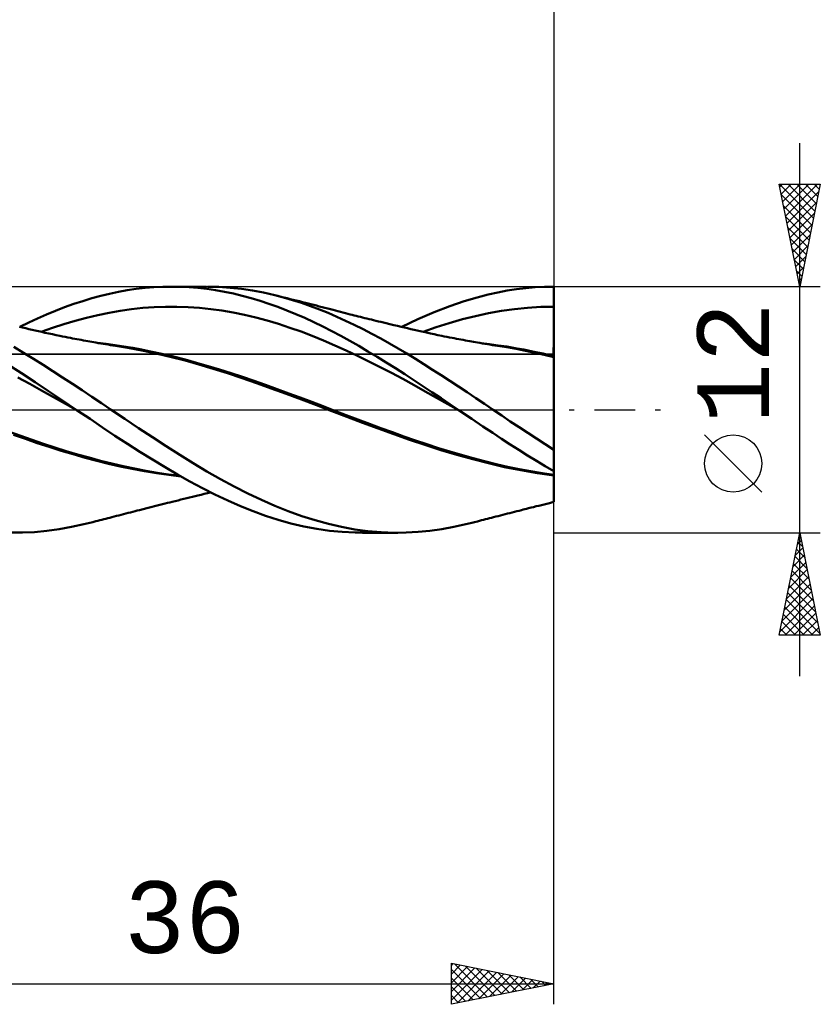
# Model space of a CAD drawing. Header units: millimetres. Extents: x -62 to 100, y -40 to 43.
# Tile 3 of 5: x 22 to 61, y -29 to 19. Entities that reach past the tile are written whole.
import ezdxf
from ezdxf.enums import TextEntityAlignment as Align

# ---------------------------------------------------------------- set-up
doc = ezdxf.new("R2010")
doc.units = ezdxf.units.MM
doc.header["$LTSCALE"] = 4.95
doc.linetypes.add('LONGDASH_DASH', pattern=[0.85, 0.4, -0.2, 0.05, -0.2])
for name, color, linetype in [('1', 4, 'CONTINUOUS'), ('2', 7, 'CONTINUOUS'), ('4', 2, 'LONGDASH_DASH'), ('CUT', 1, 'CONTINUOUS'), ('NOCUT', 7, 'CONTINUOUS'), ('SK2', 7, 'CONTINUOUS'), ('SK4', 2, 'LONGDASH_DASH')]:
    doc.layers.add(name, color=color, linetype=linetype)
doc.styles.get("Standard").update_dxf_attribs({"font": 'Monospac821 BT'})

msp = doc.modelspace()

# ---------------------------------------------------------------- linework, layer by layer
at = {"layer": '1', "color": 4, "linetype": 'CONTINUOUS', "lineweight": 50}
for p, q in [((26.758, 5.747), (27.191, 5.824)), ((27.191, 5.824), (27.624, 5.887)), ((27.624, 5.887), (28.058, 5.936)), ((28.058, 5.936), (28.492, 5.971)), ((28.492, 5.971), (28.926, 5.993)), ((28.926, 5.993), (29.359, 6)), ((29.785, 5.993), (29.359, 6)), ((29.362, 6), (31.055, 6)), ((30.209, 5.972), (29.785, 5.993)), ((30.634, 5.938), (30.209, 5.972)), ((31.065, 5.889), (30.634, 5.938)), ((31.499, 5.826), (31.065, 5.889)), ((31.65, 5.987), (31.098, 6)), ((31.934, 5.75), (31.499, 5.826)), ((32.204, 5.951), (31.65, 5.987)), ((32.756, 5.892), (32.204, 5.951)), ((33.305, 5.811), (32.756, 5.892)), ((33.843, 5.709), (33.305, 5.811)), ((45.269, 5.723), (45.723, 5.808)), ((45.723, 5.808), (46.178, 5.877)), ((46.178, 5.877), (46.633, 5.931)), ((46.633, 5.931), (47.089, 5.969)), ((47.089, 5.969), (47.545, 5.992)), ((47.545, 5.992), (48, 6)), ((47.999, 5.717), (48, 5.856)), ((47.999, 5.717), (48, 5.856)), ((48, -4.498), (48, 6)), ((48, 5.856), (48, 5.995)), ((48, 5.856), (48, 5.995)), ((24.579, 5.155), (25.022, 5.3)), ((25.022, 5.3), (25.462, 5.432)), ((25.462, 5.432), (25.896, 5.551)), ((25.896, 5.551), (26.327, 5.656)), ((26.327, 5.656), (26.758, 5.747)), ((32.369, 5.66), (31.934, 5.75)), ((32.803, 5.557), (32.369, 5.66)), ((33.236, 5.44), (32.803, 5.557)), ((33.667, 5.31), (33.236, 5.44)), ((34.097, 5.167), (33.667, 5.31)), ((34.382, 5.585), (33.843, 5.709)), ((34.817, 5.471), (34.382, 5.585)), ((34.533, 5.548), (34.382, 5.585)), ((34.683, 5.511), (34.533, 5.548)), ((34.834, 5.473), (34.683, 5.511)), ((35.253, 5.345), (34.817, 5.471)), ((34.984, 5.436), (34.834, 5.473)), ((35.135, 5.398), (34.984, 5.436)), ((35.285, 5.361), (35.135, 5.398)), ((35.69, 5.206), (35.253, 5.345)), ((35.436, 5.323), (35.285, 5.361)), ((35.586, 5.285), (35.436, 5.323)), ((35.746, 5.245), (35.586, 5.285)), ((42.931, 5.057), (43.632, 5.294)), ((43.632, 5.294), (44.258, 5.479)), ((44.258, 5.479), (44.803, 5.619)), ((44.803, 5.619), (45.269, 5.723)), ((47.997, 5.021), (47.998, 5.299)), ((47.997, 5.16), (47.998, 5.299)), ((47.998, 5.438), (47.999, 5.578)), ((47.998, 5.438), (47.999, 5.578)), ((47.998, 5.299), (47.998, 5.438)), ((47.998, 5.299), (47.998, 5.438)), ((47.999, 5.578), (47.999, 5.717)), ((47.999, 5.578), (47.999, 5.717)), ((23.252, 4.644), (23.692, 4.826)), ((23.692, 4.826), (24.135, 4.996)), ((24.135, 4.996), (24.579, 5.155)), ((26.299, 4.729), (26.85, 4.826)), ((26.85, 4.826), (27.401, 4.902)), ((27.401, 4.902), (27.952, 4.96)), ((27.952, 4.96), (28.503, 4.998)), ((28.503, 4.998), (29.054, 5.018)), ((29.054, 5.018), (29.606, 5.019)), ((30.157, 5), (29.606, 5.019)), ((30.708, 4.962), (30.157, 5)), ((31.259, 4.905), (30.708, 4.962)), ((31.81, 4.83), (31.259, 4.905)), ((32.361, 4.736), (31.81, 4.83)), ((34.529, 5.012), (34.097, 5.167)), ((34.967, 4.844), (34.529, 5.012)), ((35.408, 4.664), (34.967, 4.844)), ((36.127, 5.054), (35.69, 5.206)), ((35.881, 5.211), (35.746, 5.245)), ((36.017, 5.177), (35.881, 5.211)), ((36.152, 5.142), (36.017, 5.177)), ((36.562, 4.891), (36.127, 5.054)), ((36.287, 5.108), (36.152, 5.142)), ((36.422, 5.074), (36.287, 5.108)), ((36.557, 5.039), (36.422, 5.074)), ((36.693, 5.005), (36.557, 5.039)), ((36.992, 4.717), (36.562, 4.891)), ((36.828, 4.97), (36.693, 5.005)), ((36.967, 4.934), (36.828, 4.97)), ((37.107, 4.898), (36.967, 4.934)), ((37.227, 4.867), (37.107, 4.898)), ((37.347, 4.836), (37.227, 4.867)), ((37.468, 4.805), (37.347, 4.836)), ((37.588, 4.773), (37.468, 4.805)), ((42.162, 4.761), (42.931, 5.057)), ((44.811, 4.706), (45.448, 4.82)), ((45.448, 4.82), (46.085, 4.909)), ((46.085, 4.909), (46.723, 4.971)), ((46.723, 4.971), (47.36, 5.009)), ((47.36, 5.009), (47.997, 5.021)), ((47.996, 4.835), (47.997, 5.021)), ((47.996, 4.704), (47.997, 5.021)), ((47.996, 4.726), (47.997, 4.873)), ((47.996, 4.65), (47.996, 4.835)), ((47.997, 5.021), (47.997, 5.16)), ((47.997, 5.021), (47.998, 5.021)), ((47.997, 4.873), (47.997, 5.021)), ((47.999, 5.021), (47.998, 5.021)), ((48, 5.021), (47.999, 5.021)), ((47.999, 5.021), (47.999, 5.021)), ((48, 5.021), (48, 5.021)), ((22.385, 4.249), (22.817, 4.452)), ((22.817, 4.452), (23.252, 4.644)), ((24.095, 4.172), (24.646, 4.336)), ((24.646, 4.336), (25.197, 4.483)), ((25.197, 4.483), (25.748, 4.615)), ((25.748, 4.615), (26.299, 4.729)), ((32.912, 4.625), (32.361, 4.736)), ((33.463, 4.494), (32.912, 4.625)), ((34.014, 4.345), (33.463, 4.494)), ((34.565, 4.18), (34.014, 4.345)), ((35.849, 4.473), (35.408, 4.664)), ((36.289, 4.271), (35.849, 4.473)), ((37.417, 4.533), (36.992, 4.717)), ((37.841, 4.338), (37.417, 4.533)), ((37.708, 4.742), (37.588, 4.773)), ((37.829, 4.711), (37.708, 4.742)), ((37.949, 4.68), (37.829, 4.711)), ((38.267, 4.134), (37.841, 4.338)), ((38.069, 4.65), (37.949, 4.68)), ((38.166, 4.625), (38.069, 4.65)), ((38.263, 4.6), (38.166, 4.625)), ((38.36, 4.576), (38.263, 4.6)), ((38.456, 4.552), (38.36, 4.576)), ((38.563, 4.525), (38.456, 4.552)), ((38.67, 4.498), (38.563, 4.525)), ((38.777, 4.471), (38.67, 4.498)), ((38.883, 4.445), (38.777, 4.471)), ((38.99, 4.419), (38.883, 4.445)), ((39.097, 4.392), (38.99, 4.419)), ((39.204, 4.366), (39.097, 4.392)), ((39.311, 4.34), (39.204, 4.366)), ((39.439, 4.309), (39.311, 4.34)), ((40.582, 4.036), (41.37, 4.416)), ((41.37, 4.416), (42.162, 4.761)), ((42.899, 4.225), (43.536, 4.407)), ((43.536, 4.407), (44.173, 4.568)), ((44.173, 4.568), (44.811, 4.706)), ((47.995, 4.468), (47.996, 4.65)), ((47.995, 4.437), (47.996, 4.581)), ((47.995, 4.289), (47.995, 4.468)), ((47.995, 4.295), (47.995, 4.437)), ((47.996, 4.581), (47.996, 4.726)), ((22.085, 4.004), (21.931, 4.04)), ((21.951, 4.036), (22.385, 4.249)), ((22.239, 3.968), (22.085, 4.004)), ((22.393, 3.932), (22.239, 3.968)), ((22.547, 3.897), (22.393, 3.932)), ((22.703, 3.861), (22.547, 3.897)), ((22.86, 3.825), (22.703, 3.861)), ((22.993, 3.796), (23.544, 3.992)), ((23.544, 3.992), (24.095, 4.172)), ((35.116, 4), (34.565, 4.18)), ((35.667, 3.806), (35.116, 4)), ((36.729, 4.058), (36.289, 4.271)), ((37.167, 3.834), (36.729, 4.058)), ((38.695, 3.92), (38.267, 4.134)), ((39.124, 3.698), (38.695, 3.92)), ((39.567, 4.278), (39.439, 4.309)), ((39.695, 4.247), (39.567, 4.278)), ((39.823, 4.216), (39.695, 4.247)), ((40.005, 4.172), (39.823, 4.216)), ((40.187, 4.129), (40.005, 4.172)), ((40.37, 4.086), (40.187, 4.129)), ((40.552, 4.043), (40.37, 4.086)), ((40.708, 4.006), (40.552, 4.043)), ((40.865, 3.969), (40.708, 4.006)), ((41.021, 3.933), (40.865, 3.969)), ((41.178, 3.897), (41.021, 3.933)), ((41.332, 3.862), (41.178, 3.897)), ((41.486, 3.827), (41.332, 3.862)), ((41.624, 3.796), (42.262, 4.022)), ((42.262, 4.022), (42.899, 4.225)), ((47.993, 3.781), (47.994, 3.944)), ((47.994, 4.156), (47.995, 4.295)), ((47.994, 4.114), (47.995, 4.289)), ((47.994, 3.944), (47.994, 4.114)), ((23.016, 3.791), (22.86, 3.825)), ((23.173, 3.756), (23.016, 3.791)), ((23.355, 3.717), (23.173, 3.756)), ((23.537, 3.678), (23.355, 3.717)), ((23.719, 3.64), (23.537, 3.678)), ((23.901, 3.602), (23.719, 3.64)), ((24.03, 3.576), (23.901, 3.602)), ((24.158, 3.551), (24.03, 3.576)), ((24.286, 3.525), (24.158, 3.551)), ((24.414, 3.5), (24.286, 3.525)), ((24.521, 3.48), (24.414, 3.5)), ((24.628, 3.459), (24.521, 3.48)), ((24.734, 3.439), (24.628, 3.459)), ((24.841, 3.419), (24.734, 3.439)), ((24.948, 3.399), (24.841, 3.419)), ((25.055, 3.379), (24.948, 3.399)), ((25.161, 3.36), (25.055, 3.379)), ((36.218, 3.598), (35.667, 3.806)), ((36.769, 3.375), (36.218, 3.598)), ((37.32, 3.137), (36.769, 3.375)), ((37.604, 3.601), (37.167, 3.834)), ((38.04, 3.359), (37.604, 3.601)), ((39.553, 3.468), (39.124, 3.698)), ((39.981, 3.23), (39.553, 3.468)), ((41.64, 3.792), (41.486, 3.827)), ((41.793, 3.758), (41.64, 3.792)), ((41.978, 3.718), (41.793, 3.758)), ((42.163, 3.679), (41.978, 3.718)), ((42.347, 3.64), (42.163, 3.679)), ((42.532, 3.602), (42.347, 3.64)), ((42.657, 3.577), (42.532, 3.602)), ((42.783, 3.552), (42.657, 3.577)), ((42.909, 3.527), (42.783, 3.552)), ((43.035, 3.502), (42.909, 3.527)), ((43.143, 3.481), (43.035, 3.502)), ((43.251, 3.46), (43.143, 3.481)), ((43.359, 3.44), (43.251, 3.46)), ((43.467, 3.419), (43.359, 3.44)), ((43.575, 3.399), (43.467, 3.419)), ((43.683, 3.38), (43.575, 3.399)), ((43.791, 3.36), (43.683, 3.38)), ((47.992, 3.477), (47.993, 3.625)), ((47.992, 3.339), (47.992, 3.477)), ((47.993, 3.625), (47.993, 3.781)), ((22.135, 2.772), (21.652, 3.058)), ((25.268, 3.34), (25.161, 3.36)), ((25.365, 3.323), (25.268, 3.34)), ((25.462, 3.306), (25.365, 3.323)), ((25.559, 3.289), (25.462, 3.306)), ((25.655, 3.272), (25.559, 3.289)), ((25.775, 3.252), (25.655, 3.272)), ((26.168, 3.204), (25.738, 3.254)), ((25.894, 3.231), (25.775, 3.252)), ((26.014, 3.211), (25.894, 3.231)), ((26.133, 3.192), (26.014, 3.211)), ((26.253, 3.172), (26.133, 3.192)), ((26.599, 3.146), (26.168, 3.204)), ((26.372, 3.153), (26.253, 3.172)), ((26.492, 3.134), (26.372, 3.153)), ((26.611, 3.116), (26.492, 3.134)), ((27.03, 3.081), (26.599, 3.146)), ((27.294, 3.004), (26.611, 3.116)), ((27.46, 3.009), (27.03, 3.081)), ((27.981, 2.875), (27.294, 3.004)), ((27.891, 2.93), (27.46, 3.009)), ((28.321, 2.845), (27.891, 2.93)), ((37.871, 2.885), (37.32, 3.137)), ((38.423, 2.624), (37.871, 2.885)), ((38.482, 3.107), (38.04, 3.359)), ((38.929, 2.846), (38.482, 3.107)), ((40.407, 2.985), (39.981, 3.23)), ((40.828, 2.735), (40.407, 2.985)), ((43.899, 3.34), (43.791, 3.36)), ((44.088, 3.307), (43.899, 3.34)), ((44.276, 3.274), (44.088, 3.307)), ((44.397, 3.253), (44.276, 3.274)), ((44.518, 3.233), (44.397, 3.253)), ((44.867, 3.195), (44.45, 3.245)), ((44.639, 3.213), (44.518, 3.233)), ((44.76, 3.193), (44.639, 3.213)), ((44.882, 3.173), (44.76, 3.193)), ((45.284, 3.138), (44.867, 3.195)), ((45.003, 3.153), (44.882, 3.173)), ((45.124, 3.134), (45.003, 3.153)), ((45.245, 3.116), (45.124, 3.134)), ((45.702, 3.042), (45.245, 3.116)), ((45.701, 3.075), (45.284, 3.138)), ((46.117, 3.004), (45.701, 3.075)), ((46.161, 2.961), (45.702, 3.042)), ((46.534, 2.928), (46.117, 3.004)), ((46.62, 2.873), (46.161, 2.961)), ((46.951, 2.845), (46.534, 2.928)), ((47.991, 2.986), (47.992, 3.093)), ((47.991, 2.891), (47.991, 2.986)), ((47.991, 2.808), (47.991, 2.891)), ((47.992, 3.21), (47.992, 3.339)), ((47.992, 3.093), (47.992, 3.21)), ((22.609, 2.481), (22.135, 2.772)), ((23.083, 2.184), (22.609, 2.481)), ((28.668, 2.729), (27.981, 2.875)), ((28.883, 2.724), (28.321, 2.845)), ((29.349, 2.568), (28.668, 2.729)), ((29.445, 2.591), (28.883, 2.724)), ((30.015, 2.393), (29.349, 2.568)), ((30.007, 2.446), (29.445, 2.591)), ((30.569, 2.292), (30.007, 2.446)), ((38.974, 2.355), (38.423, 2.624)), ((39.378, 2.579), (38.929, 2.846)), ((39.827, 2.304), (39.378, 2.579)), ((41.245, 2.479), (40.828, 2.735)), ((41.662, 2.217), (41.245, 2.479)), ((47.078, 2.777), (46.62, 2.873)), ((47.125, 2.809), (46.951, 2.845)), ((47.535, 2.675), (47.078, 2.777)), ((47.298, 2.772), (47.125, 2.809)), ((47.472, 2.733), (47.298, 2.772)), ((47.645, 2.694), (47.472, 2.733)), ((47.992, 2.565), (47.535, 2.675)), ((47.819, 2.653), (47.645, 2.694)), ((47.992, 2.612), (47.819, 2.653)), ((47.991, 2.739), (47.991, 2.808)), ((47.992, 2.683), (47.991, 2.739)), ((47.992, 2.64), (47.992, 2.683)), ((47.992, 2.612), (47.992, 2.64)), ((47.992, 2.605), (47.992, 2.612)), ((47.992, 2.605), (47.992, 2.612)), ((47.993, 2.611), (47.992, 2.612)), ((47.992, 2.565), (47.992, 2.605)), ((47.992, 2.496), (47.992, 2.565)), ((47.992, 2.496), (47.992, 2.565)), ((47.993, 2.565), (47.992, 2.565)), ((47.993, 2.419), (47.992, 2.496)), ((47.993, 2.419), (47.992, 2.496)), ((47.995, 2.611), (47.993, 2.611)), ((47.995, 2.564), (47.993, 2.565)), ((47.993, 2.334), (47.993, 2.419)), ((47.993, 2.334), (47.993, 2.419)), ((47.996, 2.611), (47.995, 2.611)), ((47.996, 2.564), (47.995, 2.564)), ((47.997, 2.611), (47.996, 2.611)), ((47.997, 2.564), (47.996, 2.564)), ((47.999, 2.61), (47.997, 2.611)), ((47.999, 2.563), (47.997, 2.564)), ((48, 2.61), (47.999, 2.61)), ((48, 2.563), (47.999, 2.563)), ((22.032, 1.775), (21.368, 2.198)), ((23.559, 1.882), (23.083, 2.184)), ((30.682, 2.204), (30.015, 2.393)), ((31.131, 2.13), (30.569, 2.292)), ((31.378, 1.996), (30.682, 2.204)), ((31.693, 1.96), (31.131, 2.13)), ((32.087, 1.774), (31.378, 1.996)), ((32.255, 1.783), (31.693, 1.96)), ((39.525, 2.078), (38.974, 2.355)), ((40.076, 1.793), (39.525, 2.078)), ((40.276, 2.023), (39.827, 2.304)), ((40.723, 1.737), (40.276, 2.023)), ((42.083, 1.95), (41.662, 2.217)), ((42.506, 1.679), (42.083, 1.95)), ((47.993, 2.241), (47.993, 2.334)), ((47.993, 2.241), (47.993, 2.334)), ((47.993, 2.139), (47.993, 2.241)), ((47.993, 2.139), (47.993, 2.241)), ((47.994, 2.029), (47.993, 2.139)), ((47.994, 2.03), (47.993, 2.139)), ((47.994, 1.913), (47.994, 2.03)), ((47.994, 1.912), (47.994, 2.029)), ((22.434, 1.26), (21.854, 1.576)), ((22.691, 1.342), (22.032, 1.775)), ((24.037, 1.576), (23.559, 1.882)), ((24.515, 1.265), (24.037, 1.576)), ((32.796, 1.541), (32.087, 1.774)), ((32.817, 1.598), (32.255, 1.783)), ((33.501, 1.296), (32.796, 1.541)), ((33.379, 1.406), (32.817, 1.598)), ((40.627, 1.5), (40.076, 1.793)), ((41.178, 1.198), (40.627, 1.5)), ((41.167, 1.445), (40.723, 1.737)), ((41.61, 1.151), (41.167, 1.445)), ((42.93, 1.405), (42.506, 1.679)), ((47.994, 1.788), (47.994, 1.913)), ((47.994, 1.787), (47.994, 1.912)), ((47.995, 1.656), (47.994, 1.788)), ((47.995, 1.655), (47.994, 1.787)), ((47.995, 1.517), (47.995, 1.656)), ((47.995, 1.517), (47.995, 1.655)), ((47.995, 1.372), (47.995, 1.517)), ((47.995, 1.371), (47.995, 1.517)), ((23.013, 0.937), (22.434, 1.26)), ((23.353, 0.9), (22.691, 1.342)), ((24.992, 0.951), (24.515, 1.265)), ((33.941, 1.206), (33.379, 1.406)), ((34.202, 1.04), (33.501, 1.296)), ((34.504, 1.002), (33.941, 1.206)), ((34.943, 0.768), (34.202, 1.04)), ((35.066, 0.796), (34.504, 1.002)), ((41.729, 0.89), (41.178, 1.198)), ((42.056, 0.852), (41.61, 1.151)), ((43.355, 1.127), (42.93, 1.405)), ((43.779, 0.847), (43.355, 1.127)), ((47.995, 1.22), (47.995, 1.372)), ((47.995, 1.219), (47.995, 1.371)), ((47.996, 1.062), (47.995, 1.22)), ((47.996, 1.061), (47.995, 1.219)), ((47.996, 0.898), (47.996, 1.062)), ((47.996, 0.896), (47.996, 1.061)), ((23.593, 0.614), (23.013, 0.937)), ((24.026, 0.451), (23.353, 0.9)), ((24.172, 0.29), (23.593, 0.614)), ((25.467, 0.635), (24.992, 0.951)), ((25.936, 0.317), (25.467, 0.635)), ((35.685, 0.493), (34.943, 0.768)), ((35.628, 0.588), (35.066, 0.796)), ((36.19, 0.378), (35.628, 0.588)), ((36.425, 0.216), (35.685, 0.493)), ((42.28, 0.582), (41.729, 0.89)), ((42.502, 0.554), (42.056, 0.852)), ((42.831, 0.274), (42.28, 0.582)), ((42.927, 0.27), (42.502, 0.554)), ((44.202, 0.565), (43.779, 0.847)), ((44.622, 0.281), (44.202, 0.565)), ((47.996, 0.729), (47.996, 0.898)), ((47.996, 0.727), (47.996, 0.896)), ((47.997, 0.554), (47.996, 0.729)), ((47.997, 0.552), (47.996, 0.727)), ((47.997, 0.374), (47.997, 0.554)), ((47.997, 0.372), (47.997, 0.552)), ((24.701, 0), (24.026, 0.451)), ((24.752, -0.034), (24.172, 0.29)), ((26.401, 0), (25.936, 0.317)), ((27.068, -0.452), (26.401, 0)), ((36.752, 0.165), (36.19, 0.378)), ((37.163, -0.066), (36.425, 0.216)), ((37.314, -0.051), (36.752, 0.165)), ((43.382, -0.034), (42.831, 0.274)), ((43.331, 0), (42.927, 0.27)), ((45.034, 0), (44.622, 0.281)), ((47.997, 0.189), (47.997, 0.374)), ((47.997, 0.188), (47.997, 0.372)), ((47.998, 0), (47.997, 0.189)), ((47.998, 0), (47.997, 0.188)), ((47.998, -0.167), (47.998, 0)), ((24.71, -0.006), (24.701, 0)), ((24.727, -0.017), (24.71, -0.006)), ((24.735, -0.023), (24.727, -0.017)), ((24.752, -0.034), (24.735, -0.023)), ((24.751, -0.033), (24.751, -0.033)), ((24.752, -0.034), (24.751, -0.033)), ((24.751, -0.033), (24.751, -0.033)), ((25.374, -0.451), (24.752, -0.034)), ((24.752, -0.034), (24.752, -0.034)), ((24.752, -0.034), (24.752, -0.034)), ((25.985, -0.863), (25.374, -0.451)), ((27.74, -0.901), (27.068, -0.452)), ((37.895, -0.35), (37.163, -0.066)), ((37.876, -0.267), (37.314, -0.051)), ((38.438, -0.481), (37.876, -0.267)), ((38.66, -0.639), (37.895, -0.35)), ((43.34, -0.006), (43.331, 0)), ((43.348, -0.012), (43.34, -0.006)), ((43.357, -0.018), (43.348, -0.012)), ((43.365, -0.023), (43.357, -0.018)), ((43.374, -0.029), (43.365, -0.023)), ((43.382, -0.035), (43.374, -0.029)), ((43.997, -0.447), (43.382, -0.035)), ((44.544, -0.814), (43.997, -0.447)), ((45.455, -0.287), (45.034, 0)), ((45.877, -0.572), (45.455, -0.287)), ((47.998, -0.167), (47.998, 0)), ((47.998, -0.336), (47.998, -0.167)), ((47.998, -0.336), (47.998, -0.167)), ((47.998, -0.508), (47.998, -0.336)), ((47.998, -0.508), (47.998, -0.336)), ((26.591, -1.27), (25.985, -0.863)), ((28.414, -1.343), (27.74, -0.901)), ((39, -0.69), (38.438, -0.481)), ((39.428, -0.92), (38.66, -0.639)), ((39.562, -0.897), (39, -0.69)), ((40.192, -1.194), (39.428, -0.92)), ((40.124, -1.1), (39.562, -0.897)), ((45.016, -1.131), (44.544, -0.814)), ((46.301, -0.855), (45.877, -0.572)), ((46.726, -1.135), (46.301, -0.855)), ((47.998, -0.683), (47.998, -0.508)), ((47.998, -0.682), (47.998, -0.508)), ((47.999, -0.859), (47.998, -0.682)), ((47.999, -0.86), (47.998, -0.683)), ((47.999, -1.037), (47.999, -0.859)), ((47.999, -1.038), (47.999, -0.86)), ((21.995, -1.279), (21.44, -1.081)), ((22.221, -1.427), (21.642, -1.222)), ((22.55, -1.475), (21.995, -1.279)), ((22.793, -1.625), (22.221, -1.427)), ((27.2, -1.669), (26.591, -1.27)), ((29.087, -1.779), (28.414, -1.343)), ((40.686, -1.3), (40.124, -1.1)), ((40.955, -1.462), (40.192, -1.194)), ((41.248, -1.497), (40.686, -1.3)), ((45.441, -1.414), (45.016, -1.131)), ((45.867, -1.692), (45.441, -1.414)), ((47.151, -1.413), (46.726, -1.135)), ((47.576, -1.688), (47.151, -1.413)), ((47.999, -1.217), (47.999, -1.037)), ((47.999, -1.218), (47.999, -1.038)), ((47.999, -1.398), (47.999, -1.217)), ((47.999, -1.398), (47.999, -1.218)), ((48, -1.58), (47.999, -1.398)), ((48, -1.58), (47.999, -1.398)), ((23.105, -1.664), (22.55, -1.475)), ((23.377, -1.818), (22.793, -1.625)), ((23.66, -1.845), (23.105, -1.664)), ((23.964, -2.002), (23.377, -1.818)), ((24.215, -2.017), (23.66, -1.845)), ((27.81, -2.058), (27.2, -1.669)), ((29.749, -2.203), (29.087, -1.779)), ((41.708, -1.72), (40.955, -1.462)), ((41.81, -1.689), (41.248, -1.497)), ((42.482, -1.968), (41.708, -1.72)), ((42.372, -1.871), (41.81, -1.689)), ((42.934, -2.044), (42.372, -1.871)), ((46.293, -1.965), (45.867, -1.692)), ((48, -1.959), (47.576, -1.688)), ((48, -1.762), (48, -1.58)), ((48, -1.763), (48, -1.58)), ((48, -1.946), (48, -1.762)), ((48, -1.946), (48, -1.763)), ((24.552, -2.176), (23.964, -2.002)), ((24.769, -2.182), (24.215, -2.017)), ((25.135, -2.34), (24.552, -2.176)), ((25.324, -2.338), (24.769, -2.182)), ((25.71, -2.493), (25.135, -2.34)), ((25.879, -2.487), (25.324, -2.338)), ((28.421, -2.436), (27.81, -2.058)), ((30.407, -2.613), (29.749, -2.203)), ((43.265, -2.2), (42.482, -1.968)), ((43.496, -2.209), (42.934, -2.044)), ((44.046, -2.415), (43.265, -2.2)), ((44.058, -2.366), (43.496, -2.209)), ((44.62, -2.515), (44.058, -2.366)), ((46.72, -2.232), (46.293, -1.965)), ((47.147, -2.495), (46.72, -2.232)), ((26.276, -2.637), (25.71, -2.493)), ((26.434, -2.628), (25.879, -2.487)), ((26.846, -2.77), (26.276, -2.637)), ((26.989, -2.757), (26.434, -2.628)), ((27.43, -2.892), (26.846, -2.77)), ((27.544, -2.874), (26.989, -2.757)), ((28.099, -2.98), (27.544, -2.874)), ((29.031, -2.805), (28.421, -2.436)), ((29.64, -3.162), (29.031, -2.805)), ((31.072, -3.01), (30.407, -2.613)), ((44.817, -2.614), (44.046, -2.415)), ((45.182, -2.656), (44.62, -2.515)), ((45.594, -2.795), (44.817, -2.614)), ((45.744, -2.784), (45.182, -2.656)), ((46.395, -2.956), (45.594, -2.795)), ((46.306, -2.901), (45.744, -2.784)), ((47.574, -2.752), (47.147, -2.495)), ((48, -3.003), (47.574, -2.752)), ((28.023, -3.002), (27.43, -2.892)), ((28.619, -3.1), (28.023, -3.002)), ((28.653, -3.074), (28.099, -2.98)), ((29.214, -3.184), (28.619, -3.1)), ((29.208, -3.157), (28.653, -3.074)), ((29.763, -3.228), (29.208, -3.157)), ((29.805, -3.255), (29.214, -3.184)), ((30.245, -3.504), (29.64, -3.162)), ((31.741, -3.389), (31.072, -3.01)), ((46.868, -3.005), (46.306, -2.901)), ((47.195, -3.091), (46.395, -2.956)), ((47.43, -3.097), (46.868, -3.005)), ((47.992, -3.203), (47.195, -3.091)), ((47.992, -3.178), (47.43, -3.097)), ((47.992, -3.027), (47.992, -2.999)), ((47.992, -3.027), (47.992, -2.999)), ((47.992, -3.057), (47.992, -3.027)), ((47.992, -3.057), (47.992, -3.027)), ((47.992, -3.086), (47.992, -3.057)), ((47.992, -3.086), (47.992, -3.057)), ((47.992, -3.116), (47.992, -3.086)), ((47.992, -3.116), (47.992, -3.086)), ((47.992, -3.147), (47.992, -3.116)), ((47.992, -3.147), (47.992, -3.116)), ((47.992, -3.178), (47.992, -3.147)), ((47.992, -3.178), (47.992, -3.147)), ((47.992, -3.181), (47.992, -3.178)), ((47.992, -3.181), (47.992, -3.178)), ((47.993, -3.178), (47.992, -3.178)), ((47.992, -3.185), (47.992, -3.181)), ((47.992, -3.185), (47.992, -3.181)), ((47.992, -3.189), (47.992, -3.185)), ((47.992, -3.189), (47.992, -3.185)), ((47.992, -3.192), (47.992, -3.189)), ((47.992, -3.192), (47.992, -3.189)), ((47.992, -3.196), (47.992, -3.192)), ((47.992, -3.196), (47.992, -3.192)), ((47.992, -3.199), (47.992, -3.196)), ((47.992, -3.199), (47.992, -3.196)), ((47.992, -3.203), (47.992, -3.199)), ((47.992, -3.203), (47.992, -3.199)), ((47.992, -3.355), (47.992, -3.203)), ((47.992, -3.355), (47.992, -3.203)), ((47.993, -3.203), (47.992, -3.203)), ((47.993, -3.498), (47.992, -3.355)), ((47.993, -3.498), (47.992, -3.355)), ((47.995, -3.178), (47.993, -3.178)), ((47.995, -3.203), (47.993, -3.203)), ((47.996, -3.178), (47.995, -3.178)), ((47.996, -3.203), (47.995, -3.203)), ((47.997, -3.178), (47.996, -3.178)), ((47.997, -3.203), (47.996, -3.203)), ((47.999, -3.178), (47.997, -3.178)), ((47.999, -3.204), (47.997, -3.203)), ((48, -3.179), (47.999, -3.178)), ((48, -3.204), (47.999, -3.204)), ((30.852, -3.83), (30.245, -3.504)), ((31.469, -4.14), (30.852, -3.83)), ((32.411, -3.749), (31.741, -3.389)), ((33.078, -4.088), (32.411, -3.749)), ((47.993, -3.633), (47.993, -3.498)), ((47.993, -3.633), (47.993, -3.498)), ((47.993, -3.759), (47.993, -3.633)), ((47.993, -3.759), (47.993, -3.633)), ((47.994, -3.875), (47.993, -3.759)), ((47.994, -3.875), (47.993, -3.759)), ((29.95, -4.351), (30.091, -4.316)), ((30.091, -4.316), (30.231, -4.281)), ((30.231, -4.281), (30.371, -4.247)), ((30.371, -4.247), (30.51, -4.213)), ((30.51, -4.213), (30.632, -4.183)), ((30.632, -4.183), (30.79, -4.145)), ((30.79, -4.145), (30.945, -4.108)), ((30.945, -4.108), (31.101, -4.072)), ((31.101, -4.072), (31.256, -4.035)), ((32.089, -4.43), (31.469, -4.14)), ((33.733, -4.403), (33.078, -4.088)), ((47.994, -3.983), (47.994, -3.875)), ((47.994, -3.983), (47.994, -3.875)), ((47.994, -4.138), (47.994, -3.983)), ((47.994, -4.139), (47.994, -3.983)), ((47.995, -4.267), (47.994, -4.138)), ((47.995, -4.267), (47.994, -4.139)), ((47.995, -4.368), (47.995, -4.267)), ((47.995, -4.368), (47.995, -4.267)), ((28.144, -4.806), (28.271, -4.774)), ((28.271, -4.774), (28.398, -4.742)), ((28.398, -4.742), (28.525, -4.71)), ((28.525, -4.71), (28.652, -4.678)), ((28.652, -4.678), (28.779, -4.646)), ((28.779, -4.646), (28.906, -4.614)), ((28.906, -4.614), (29.033, -4.582)), ((29.033, -4.582), (29.159, -4.55)), ((29.159, -4.55), (29.273, -4.522)), ((29.273, -4.522), (29.388, -4.493)), ((29.388, -4.493), (29.53, -4.457)), ((29.53, -4.457), (29.67, -4.422)), ((29.67, -4.422), (29.81, -4.387)), ((29.81, -4.387), (29.95, -4.351)), ((32.708, -4.699), (32.089, -4.43)), ((33.325, -4.946), (32.708, -4.699)), ((34.385, -4.692), (33.733, -4.403)), ((35.04, -4.954), (34.385, -4.692)), ((46.759, -4.81), (46.887, -4.778)), ((46.887, -4.778), (47.015, -4.746)), ((47.015, -4.746), (47.143, -4.713)), ((47.143, -4.713), (47.271, -4.681)), ((47.271, -4.681), (47.399, -4.649)), ((47.399, -4.649), (47.527, -4.616)), ((47.527, -4.616), (47.655, -4.584)), ((47.655, -4.584), (47.783, -4.552)), ((47.783, -4.552), (47.89, -4.525)), ((47.89, -4.525), (47.997, -4.498)), ((47.996, -4.44), (47.995, -4.368)), ((47.996, -4.44), (47.995, -4.368)), ((47.997, -4.484), (47.996, -4.44)), ((47.997, -4.484), (47.996, -4.44)), ((47.997, -4.498), (47.997, -4.484)), ((47.997, -4.498), (47.997, -4.484)), ((47.997, -4.498), (47.997, -4.498)), ((47.997, -4.498), (47.997, -4.498)), ((47.997, -4.498), (47.998, -4.498)), ((47.997, -4.498), (47.997, -4.498)), ((47.998, -4.498), (47.999, -4.498)), ((47.999, -4.498), (48, -4.498)), ((26.236, -5.294), (26.332, -5.269)), ((26.332, -5.269), (26.429, -5.244)), ((26.429, -5.244), (26.547, -5.214)), ((26.547, -5.214), (26.665, -5.184)), ((26.665, -5.184), (26.783, -5.153)), ((26.783, -5.153), (26.9, -5.123)), ((26.9, -5.123), (27.011, -5.095)), ((27.011, -5.095), (27.123, -5.066)), ((27.123, -5.066), (27.234, -5.038)), ((27.234, -5.038), (27.345, -5.009)), ((27.345, -5.009), (27.457, -4.981)), ((27.457, -4.981), (27.568, -4.953)), ((27.568, -4.953), (27.679, -4.924)), ((27.679, -4.924), (27.791, -4.896)), ((27.791, -4.896), (27.97, -4.851)), ((27.97, -4.851), (28.144, -4.806)), ((33.938, -5.17), (33.325, -4.946)), ((34.552, -5.37), (33.938, -5.17)), ((35.698, -5.189), (35.04, -4.954)), ((36.355, -5.396), (35.698, -5.189)), ((44.864, -5.295), (44.962, -5.27)), ((44.962, -5.27), (45.06, -5.245)), ((45.06, -5.245), (45.174, -5.215)), ((45.174, -5.215), (45.289, -5.186)), ((45.289, -5.186), (45.403, -5.156)), ((45.403, -5.156), (45.517, -5.127)), ((45.517, -5.127), (45.63, -5.098)), ((45.63, -5.098), (45.742, -5.069)), ((45.742, -5.069), (45.854, -5.041)), ((45.854, -5.041), (45.967, -5.012)), ((45.967, -5.012), (46.079, -4.983)), ((46.079, -4.983), (46.192, -4.954)), ((46.192, -4.954), (46.304, -4.926)), ((46.304, -4.926), (46.416, -4.897)), ((46.416, -4.897), (46.502, -4.875)), ((46.502, -4.875), (46.588, -4.854)), ((46.588, -4.854), (46.673, -4.832)), ((46.673, -4.832), (46.759, -4.81)), ((23.866, -5.83), (24.472, -5.721)), ((24.472, -5.721), (25.077, -5.585)), ((25.077, -5.585), (25.222, -5.55)), ((25.222, -5.55), (25.367, -5.514)), ((25.367, -5.514), (25.511, -5.478)), ((25.511, -5.478), (25.656, -5.442)), ((25.656, -5.442), (25.753, -5.417)), ((25.753, -5.417), (25.849, -5.393)), ((25.849, -5.393), (25.946, -5.368)), ((25.946, -5.368), (26.043, -5.344)), ((26.043, -5.344), (26.139, -5.319)), ((26.139, -5.319), (26.236, -5.294)), ((35.177, -5.544), (34.552, -5.37)), ((35.805, -5.691), (35.177, -5.544)), ((36.432, -5.81), (35.805, -5.691)), ((37.005, -5.573), (36.355, -5.396)), ((37.643, -5.72), (37.005, -5.573)), ((38.284, -5.836), (37.643, -5.72)), ((42.537, -5.823), (43.122, -5.716)), ((43.122, -5.716), (43.707, -5.585)), ((43.707, -5.585), (43.849, -5.551)), ((43.849, -5.551), (43.992, -5.515)), ((43.992, -5.515), (44.134, -5.48)), ((44.134, -5.48), (44.276, -5.445)), ((44.276, -5.445), (44.374, -5.42)), ((44.374, -5.42), (44.472, -5.395)), ((44.472, -5.395), (44.57, -5.37)), ((44.57, -5.37), (44.668, -5.346)), ((44.668, -5.346), (44.766, -5.321)), ((44.766, -5.321), (44.864, -5.295)), ((21.478, -5.997), (22.077, -5.996)), ((22.077, -5.996), (22.668, -5.968)), ((22.668, -5.968), (23.264, -5.912)), ((23.264, -5.912), (23.866, -5.83)), ((37.058, -5.901), (36.432, -5.81)), ((37.68, -5.963), (37.058, -5.901)), ((38.304, -5.995), (37.68, -5.963)), ((38.929, -5.921), (38.284, -5.836)), ((38.94, -5.997), (38.304, -5.995)), ((40.382, -6), (38.669, -6)), ((39.575, -5.976), (38.929, -5.921)), ((40.219, -5.999), (39.575, -5.976)), ((40.219, -5.999), (40.801, -5.993)), ((40.801, -5.993), (41.376, -5.962)), ((41.376, -5.962), (41.954, -5.905)), ((41.954, -5.905), (42.537, -5.823))]:
    msp.add_line(p, q, dxfattribs=at)
at = {"layer": '2', "color": 7, "linetype": 'CONTINUOUS', "lineweight": 25}
for p, q in [((48, 29), (48, 6)), ((60, -13), (60, 13)), ((60, 6), (59, 11)), ((59, 11), (61, 11)), ((59.004, 11), (60.667, 9.336)), ((59.027, 10.865), (59.162, 11)), ((59.098, 10.511), (59.586, 11)), ((59.168, 10.158), (60.011, 11)), ((59.239, 9.804), (60.435, 11)), ((59.31, 9.451), (60.859, 11)), ((59.381, 9.097), (60.929, 10.646)), ((59.428, 11), (60.738, 9.69)), ((59.852, 11), (60.809, 10.043)), ((61, 11), (60, 6)), ((60.276, 11), (60.879, 10.397)), ((60.701, 11), (60.95, 10.751)), ((59.105, 10.474), (60.597, 8.983)), ((59.451, 8.744), (60.823, 10.116)), ((59.211, 9.944), (60.526, 8.629)), ((59.317, 9.413), (60.455, 8.276)), ((59.522, 8.39), (60.717, 9.585)), ((59.423, 8.883), (60.384, 7.922)), ((59.593, 8.037), (60.611, 9.055)), ((59.529, 8.353), (60.314, 7.569)), ((59.663, 7.683), (60.505, 8.525)), ((59.636, 7.822), (60.243, 7.215)), ((59.734, 7.329), (60.399, 7.994)), ((59.742, 7.292), (60.172, 6.861)), ((59.805, 6.976), (60.293, 7.464)), ((59.848, 6.762), (60.102, 6.508)), ((59.876, 6.622), (60.187, 6.934)), ((59.946, 6.269), (60.081, 6.403)), ((61, 6), (48, 6)), ((59.954, 6.231), (60.031, 6.154)), ((48, -29), (48, 0)), ((58.15, -4.025), (55.35, -1.225)), ((48, -6), (61, -6)), ((59, -11), (60, -6)), ((59.98, -6.099), (60.03, -6.148)), ((59.99, -6.05), (60.007, -6.033)), ((60, -6), (61, -11)), ((59.884, -6.58), (60.077, -6.387)), ((59.91, -6.452), (60.136, -6.678)), ((59.672, -7.641), (60.219, -7.094)), ((59.768, -7.159), (60.348, -7.739)), ((59.778, -7.111), (60.148, -6.74)), ((59.839, -6.806), (60.242, -7.209)), ((59.566, -8.171), (60.29, -7.448)), ((59.697, -7.513), (60.454, -8.269)), ((59.354, -9.232), (60.431, -8.155)), ((59.46, -8.702), (60.36, -7.801)), ((59.627, -7.866), (60.56, -8.8)), ((59.248, -9.762), (60.502, -8.508)), ((59.485, -8.574), (60.772, -9.86)), ((59.556, -8.22), (60.666, -9.33)), ((59.141, -10.293), (60.572, -8.862)), ((59.415, -8.927), (60.878, -10.391)), ((59.035, -10.823), (60.643, -9.215)), ((59.283, -11), (60.714, -9.569)), ((59.344, -9.281), (60.984, -10.921)), ((59.202, -9.988), (60.215, -11)), ((59.273, -9.634), (60.639, -11)), ((59.707, -11), (60.784, -9.922)), ((59.132, -10.341), (59.79, -11)), ((60.131, -11), (60.855, -10.276)), ((61, -11), (59, -11)), ((59.061, -10.695), (59.366, -11)), ((60.555, -11), (60.926, -10.63)), ((60.98, -11), (60.997, -10.983)), ((43, -29), (43, -27)), ((43, -27), (48, -28)), ((43, -27.1), (43.084, -27.017)), ((43, -27.525), (43.437, -27.087)), ((43, -27.949), (43.791, -27.158)), ((43, -28.373), (44.144, -27.229)), ((43, -28.797), (44.498, -27.3)), ((43, -27.302), (44.415, -28.717)), ((43.153, -27.031), (44.768, -28.646)), ((43.277, -28.945), (44.851, -27.37)), ((43.683, -27.137), (45.122, -28.576)), ((44.213, -27.243), (45.475, -28.505)), ((44.744, -27.349), (45.829, -28.434)), ((43, -27.726), (44.061, -28.788)), ((43.807, -28.839), (45.205, -27.441)), ((44.338, -28.732), (45.558, -27.512)), ((44.868, -28.626), (45.912, -27.582)), ((45.274, -27.455), (46.183, -28.363)), ((45.398, -28.52), (46.266, -27.653)), ((45.804, -27.561), (46.536, -28.293)), ((45.929, -28.414), (46.619, -27.724)), ((46.335, -27.667), (46.89, -28.222)), ((46.459, -28.308), (46.973, -27.795)), ((46.865, -27.773), (47.243, -28.151)), ((12, -28), (48, -28)), ((48, -28), (43, -29)), ((43, -28.151), (43.708, -28.858)), ((46.989, -28.202), (47.326, -27.865)), ((47.395, -27.879), (47.597, -28.081)), ((47.52, -28.096), (47.68, -27.936)), ((47.926, -27.985), (47.95, -28.01)), ((43, -28.575), (43.354, -28.929)), ((43, -28.999), (43.001, -29))]:
    msp.add_line(p, q, dxfattribs=at)
msp.add_circle((56.75, -2.625), 1.4, dxfattribs=at)
at = {"layer": '4', "color": 2, "linetype": 'LONGDASH_DASH', "lineweight": 25}
msp.add_line((0, 0), (48, 0), dxfattribs=at)
at = {"layer": 'CUT', "color": 1, "linetype": 'CONTINUOUS', "lineweight": 25}
for p, q in [((48, 6), (12, 6)), ((47.99, 2.7), (48, 5.995)), ((48, 5.995), (48, 6)), ((12.01, 2.7), (47.99, 2.7))]:
    msp.add_line(p, q, dxfattribs=at)
at = {"layer": 'NOCUT', "color": 7, "linetype": 'CONTINUOUS', "lineweight": 25}
for p, q in [((48, 5.995), (47.99, 2.7)), ((48, 0), (48, 5.995)), ((47.99, 2.7), (12.01, 2.7)), ((0, 0), (48, 0))]:
    msp.add_line(p, q, dxfattribs=at)
at = {"layer": 'SK2', "color": 7, "linetype": 'CONTINUOUS', "lineweight": 25}
msp.add_line((48, 39), (48, 0), dxfattribs=at)
at = {"layer": 'SK4', "color": 2, "linetype": 'LONGDASH_DASH', "lineweight": 25}
msp.add_line((-51, 0), (54, 0), dxfattribs=at)

# ---------------------------------------------------------------- texts
at = {"layer": '2', "color": 7, "linetype": 'CONTINUOUS', "lineweight": 25}
msp.add_text('12', height=3.5, rotation=90, dxfattribs=at).set_placement((58.5, 2.275), align=Align.CENTER)
msp.add_text('36', height=3.5, dxfattribs=at).set_placement((30, -26.5), align=Align.CENTER)

doc.saveas('drawing.dxf')
